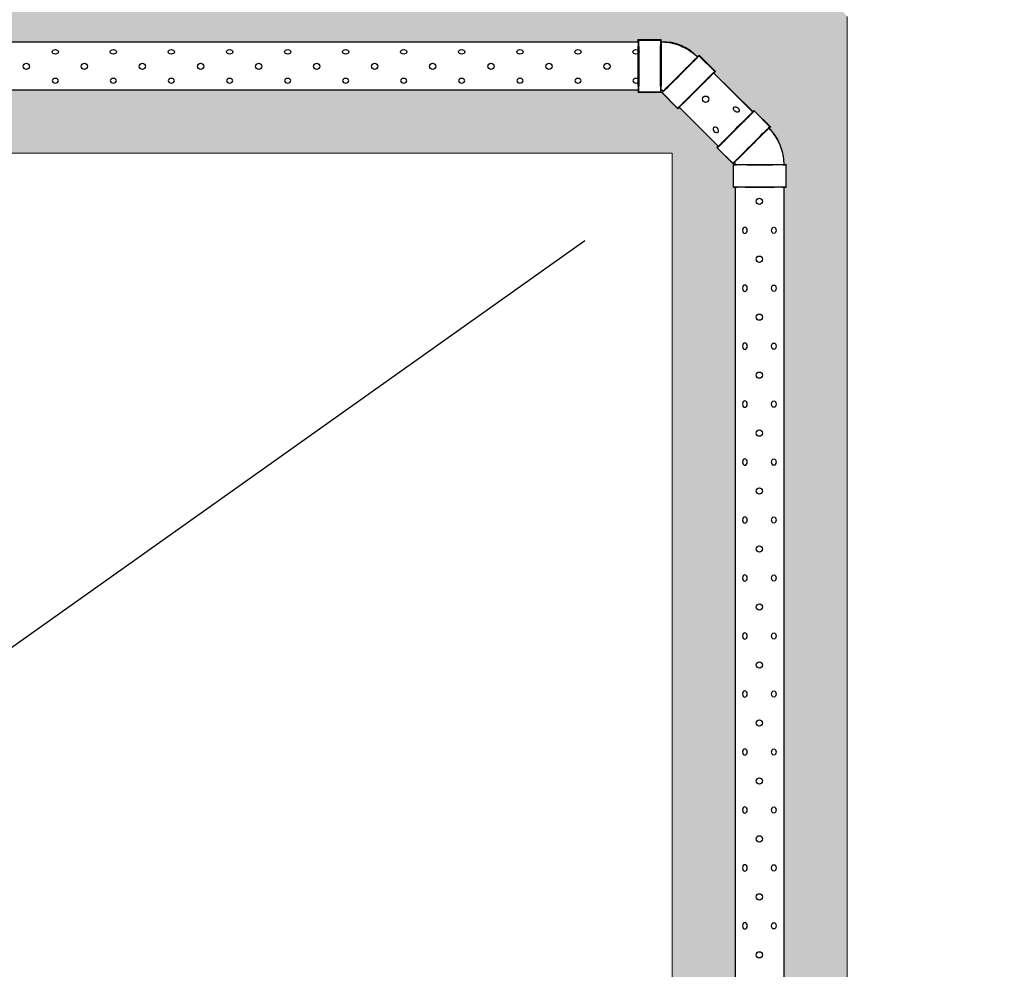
# Model space of a CAD drawing. Header units: inches. Extents: x -52 to 1181, y -619 to 642.
# Tile 9 of 13: x 222 to 358, y 276 to 406. Entities that reach past the tile are written whole.
import ezdxf

# ---------------------------------------------------------------- set-up
doc = ezdxf.new("R2010")
doc.units = ezdxf.units.IN
doc.header["$MEASUREMENT"] = 0
doc.layers.add('A-ANNO-PATT', color=1, linetype='Continuous', lineweight=25)
doc.layers.add('S-TRCH-PATT', color=8, linetype='Continuous', lineweight=18)
doc.layers.add('P-PIPE', color=3, linetype='Continuous')

# ---------------------------------------------------------------- blocks, each defined once
blk = doc.blocks.new('Bend - PVC - Sch 40 - DWV_USACE - Standard-1105255-00_SP_Foundation Drainage Plan-TO FDN_DOC-flat-1')
at = {"layer": 'P-PIPE'}
for p, q in [((1240.923328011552, 941.1954033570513), (1236.923545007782, 941.1954033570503)), ((1250.565107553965, 935.5448831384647), (1247.736833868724, 938.3731568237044)), ((1236.923545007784, 931.8844033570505), (1240.923328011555, 931.8844033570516)), ((1241.152962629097, 931.7892855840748), (1243.981236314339, 928.9610118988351))]:
    blk.add_line(p, q, dxfattribs=at)
at = {"layer": 'P-PIPE', "flags": 128}
for points in [[(1244.479511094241, 940.1450363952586), (1244.13332230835, 940.2803858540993), (1243.78199762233, 940.4017822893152), (1243.426099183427, 940.5090314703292), (1243.066196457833, 940.6019618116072), (1242.702865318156, 940.6804246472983), (1242.336687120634, 940.7442944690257), (1241.968247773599, 940.7934691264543), (1241.598136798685, 940.8278699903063), (1241.226946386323, 940.8474420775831), (1240.923328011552, 940.8524033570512)], [(1247.494296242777, 938.1306191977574), (1247.226256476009, 938.3881457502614), (1246.948132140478, 938.634747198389), (1246.660368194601, 938.8700289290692), (1246.363425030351, 939.0936144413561), (1246.057777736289, 939.305145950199), (1245.7439153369, 939.5042849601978), (1245.422340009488, 939.6907128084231), (1245.093566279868, 939.8641311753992), (1244.758120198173, 940.0242625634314), (1244.479511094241, 940.1450363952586)], [(1240.923328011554, 932.2274033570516), (1240.950035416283, 932.2268691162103), (1240.976699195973, 932.2252672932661), (1241.003276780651, 932.222600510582), (1241.029725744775, 932.2188730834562), (1241.056003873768, 932.2140910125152), (1241.082069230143, 932.2082619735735), (1241.107880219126, 932.2013953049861), (1241.133395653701, 932.1935019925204), (1241.158574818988, 932.1845946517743), (1241.178866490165, 932.1765754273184)], [(1241.178866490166, 932.1765754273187), (1241.203332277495, 932.1658631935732), (1241.22735018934, 932.1541810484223), (1241.250881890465, 932.1415476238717), (1241.273889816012, 932.1279830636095), (1241.296337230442, 932.1135089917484), (1241.318188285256, 932.0981484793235), (1241.339408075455, 932.0819260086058), (1241.359962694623, 932.0648674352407), (1241.37981928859, 932.0469999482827), (1241.395500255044, 932.0318232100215)]]:
    blk.add_lwpolyline(points, dxfattribs=at)
at = {"layer": 'P-PIPE'}
for centre, major_axis, ratio, start_param, end_param in [((1236.923545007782, 936.5399033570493), (-1.35134178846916e-12, 4.655499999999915), 0.01041610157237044, 6.278870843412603, 9.420463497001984), ((1236.923545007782, 936.5399033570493), (-1.371499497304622e-12, 4.655499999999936), 0.01041610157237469, 3.137278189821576, 6.278870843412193), ((1240.923328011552, 936.5399033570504), (-1.190855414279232e-12, 4.655500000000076), 0.01041610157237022, 6.278870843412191, 9.420463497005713), ((1240.923328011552, 936.5399033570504), (-1.323358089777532e-12, 4.312499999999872), 0.01041610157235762, 6.278870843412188, 9.420463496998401), ((1240.923328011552, 936.5399033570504), (-1.372791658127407e-12, 4.655499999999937), 0.01041610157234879, 3.13727818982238, 6.278870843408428), ((1240.923328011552, 936.5399033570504), (-1.161529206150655e-12, 4.312500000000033), 0.01041610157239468, 3.137278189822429, 6.278870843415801), ((1244.444898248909, 935.0812212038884), (3.291935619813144, 3.291935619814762), 0.01041610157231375, 0.004314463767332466, 3.14590711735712), ((1244.444898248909, 935.0812212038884), (3.291935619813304, 3.291935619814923), 0.01041610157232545, 3.145907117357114, 6.287499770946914), ((1244.444898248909, 935.0812212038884), (3.049397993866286, 3.049397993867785), 0.01041610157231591, 0.004314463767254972, 3.145907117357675), ((1244.444898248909, 935.0812212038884), (3.049397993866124, 3.049397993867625), 0.01041610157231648, 3.145907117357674, 6.287499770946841), ((1247.27317193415, 932.2529475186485), (3.291935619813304, 3.291935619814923), 0.01041610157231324, 0.004314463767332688, 3.14590711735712), ((1247.27317193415, 932.2529475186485), (3.291935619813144, 3.291935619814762), 0.01041610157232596, 3.145907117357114, 6.287499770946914)]:
    blk.add_ellipse(centre, major_axis=major_axis, ratio=ratio, start_param=start_param, end_param=end_param, dxfattribs=at)
blk = doc.blocks.new('Bend - PVC - Sch 40 - DWV_USACE - Standard-1105255-00_SP_Foundation Drainage Plan-TO FDN_DOC-flat-2')
at = {"layer": 'P-PIPE'}
for p, q in [((1542.990952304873, -211.9396480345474), (1540.162678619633, -209.1113743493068)), ((1533.578807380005, -215.6952455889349), (1536.407081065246, -218.5235192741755)), ((1536.502198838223, -218.7531538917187), (1536.502198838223, -222.7529368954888)), ((1545.813198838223, -222.7529368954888), (1545.813198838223, -218.7531538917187))]:
    blk.add_line(p, q, dxfattribs=at)
at = {"layer": 'P-PIPE', "flags": 128}
for points in [[(1544.762831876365, -215.1969708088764), (1544.613745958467, -214.856471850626), (1544.451162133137, -214.5222075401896), (1544.275340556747, -214.1947127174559), (1544.086562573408, -213.8745113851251), (1543.885130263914, -213.5621158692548), (1543.671365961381, -213.2580259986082), (1543.445611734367, -212.9627283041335), (1543.208228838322, -212.6766952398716), (1542.959597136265, -212.4003844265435), (1542.748414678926, -212.1821856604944)], [(1545.470198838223, -218.7531538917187), (1545.462764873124, -218.3815223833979), (1545.440474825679, -218.0104852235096), (1545.403364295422, -217.6406360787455), (1545.351492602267, -217.2725667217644), (1545.284942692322, -216.9068660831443), (1545.203821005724, -216.5441193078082), (1545.108257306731, -216.1849068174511), (1544.998404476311, -215.8298033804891), (1544.874438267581, -215.4793771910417), (1544.762831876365, -215.1969708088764)], [(1536.649618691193, -218.2809816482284), (1536.668125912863, -218.300244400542), (1536.685847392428, -218.3202311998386), (1536.702754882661, -218.3409100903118), (1536.718821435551, -218.3622480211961), (1536.734021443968, -218.3842108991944), (1536.748330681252, -218.4067636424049), (1536.761726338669, -218.4298702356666), (1536.774187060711, -218.4534937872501), (1536.785692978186, -218.4775965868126), (1536.794370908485, -218.4976154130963)], [(1536.794370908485, -218.4976154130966), (1536.80409613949, -218.5224900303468), (1536.81281884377, -218.5477337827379), (1536.820525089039, -218.5733063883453), (1536.827202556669, -218.599167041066), (1536.832840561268, -218.6252744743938), (1536.837430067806, -218.6515870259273), (1536.840963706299, -218.6780627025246), (1536.843435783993, -218.7046592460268), (1536.844842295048, -218.7313341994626), (1536.845198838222, -218.7531538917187)]]:
    blk.add_lwpolyline(points, dxfattribs=at)
at = {"layer": 'P-PIPE'}
for centre, major_axis, ratio, start_param, end_param in [((1536.870742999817, -212.4033099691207), (3.291935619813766, 3.291935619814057), 0.01041610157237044, 6.278870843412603, 9.420463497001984), ((1536.870742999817, -212.4033099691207), (3.291935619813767, 3.291935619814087), 0.01041610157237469, 3.137278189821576, 6.278870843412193), ((1539.699016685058, -215.2315836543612), (3.291935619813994, 3.291935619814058), 0.01041610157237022, 6.278870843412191, 9.420463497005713), ((1539.699016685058, -215.2315836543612), (3.291935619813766, 3.291935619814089), 0.01041610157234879, 3.13727818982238, 6.278870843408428), ((1539.699016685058, -215.2315836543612), (3.04939799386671, 3.049397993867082), 0.01041610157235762, 6.278870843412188, 9.420463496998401), ((1539.699016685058, -215.2315836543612), (3.049397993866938, 3.049397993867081), 0.01041610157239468, 3.137278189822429, 6.278870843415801), ((1541.157698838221, -218.7531538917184), (4.655499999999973, -1.033728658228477e-15), 0.01041610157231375, 0.004314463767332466, 3.14590711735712), ((1541.157698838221, -218.7531538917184), (4.6555000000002, -1.033728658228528e-15), 0.01041610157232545, 3.145907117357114, 6.287499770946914), ((1541.157698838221, -218.7531538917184), (4.312500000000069, -9.575673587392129e-16), 0.0104161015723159, 0.004314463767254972, 3.145907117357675), ((1541.157698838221, -218.7531538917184), (4.312499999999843, -9.575673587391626e-16), 0.01041610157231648, 3.145907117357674, 6.287499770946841), ((1541.157698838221, -222.7529368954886), (4.6555000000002, -1.033728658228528e-15), 0.01041610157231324, 0.004314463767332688, 3.14590711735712), ((1541.157698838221, -222.7529368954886), (4.655499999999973, -1.033728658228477e-15), 0.01041610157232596, 3.145907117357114, 6.287499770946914)]:
    blk.add_ellipse(centre, major_axis=major_axis, ratio=ratio, start_param=start_param, end_param=end_param, dxfattribs=at)

msp = doc.modelspace()

# ---------------------------------------------------------------- hatches: boundary and pattern name
at = {"layer": 'S-TRCH-PATT'}
h = msp.add_hatch(dxfattribs=at)
h.set_pattern_fill('GRAVEL', color=256, scale=8)
h.set_pattern_definition([(228.012787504, (5.76, 8), (-64.0000000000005, -72.00000000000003), [1.076288, -106.5527043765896]), (184.969740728, (5.04, 7.2), (95.9999999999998, 8.00000000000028), [1.846944, -182.84739808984]), (132.510447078, (3.2, 7.04), (80.00000000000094, -87.99999999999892), [1.302304, -128.9282607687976]), (267.273689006, (0.08, 5.04), (8.000000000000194, 160.0000000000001), [1.681904, -166.508464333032]), (292.833654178, (0, 3.36), (-39.99999999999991, 96.00000000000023), [1.64924, -163.2749850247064]), (357.273689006, (0.64, 1.84), (-160.0000000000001, 8.000000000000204), [1.681904, -166.508464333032]), (37.6942404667, (2.32, 1.76), (-104, -79.99999999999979), [2.224232, -220.198788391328]), (72.2553283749, (4.08, 3.12), (56.00000000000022, 176), [2.099904, -207.8905719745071]), (121.429565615, (4.72, 5.12), (-64.00000000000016, 103.9999999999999), [1.6876, -167.072584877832]), (175.236358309, (3.84, 6.56), (87.99999999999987, -8.000000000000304), [1.926656, -94.4061006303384]), (222.397437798, (1.92, 6.72), (-95.9999999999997, -87.99999999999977), [2.491584, -246.6670000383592]), (138.814074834, (8, 4.96), (-56.00000000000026, 48), [0.8504079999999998, -84.19075850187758]), (171.46923439, (7.36, 5.52), (104, -15.99999999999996), [1.617896, -160.172091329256]), (225, (5.76, 5.76), (-8.881784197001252e-16, -7.999999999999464), [1.131368, -10.1823404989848]), (203.198590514, (5.2, 6.72), (39.99999999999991, 15.9999999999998), [0.609264, -60.3169208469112]), (291.801409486, (4.64, 6.48), (-7.999999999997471, 24.00000000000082), [0.861624, -42.219694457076]), (30.96375653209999, (4.96, 5.68), (24.00000000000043, 15.99999999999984), [1.399432, -45.24818315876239]), (161.565051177, (6.16, 6.4), (16.00000000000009, -7.999999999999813), [1.011928, -24.2862932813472]), (16.389540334, (0, 6.48), (79.99999999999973, 24.00000000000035), [1.4176, -140.3427611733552]), (70.3461759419, (1.36, 6.88), (-32.00000000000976, -88.00000000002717), [1.189288, -117.739261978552]), (293.198590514, (6.16, 8), (-15.99999999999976, 39.99999999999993), [1.21852, -59.7076648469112]), (343.610459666, (6.64, 6.88), (-79.99999999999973, 24.00000000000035), [1.4176, -140.342761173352]), (339.44395478, (0, 1.52), (-40.00000000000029, 16.0000000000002), [1.36704, -66.98498996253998]), (294.775140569, (1.28, 1.04), (-40.00000000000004, 88.00000000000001), [1.145424, -113.397144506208]), (66.8014094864, (6.24, 0), (15.99999999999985, 39.99999999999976), [1.21852, -59.7076648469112]), (17.3540246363, (6.72, 1.12), (-103.9999999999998, -31.9999999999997), [1.341048, -132.76338891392]), (69.44395478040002, (2.32, 0), (-16.00000000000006, -39.99999999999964), [0.6835199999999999, -67.66850996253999]), (101.309932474, (5.76, 0), (-7.99999999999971, 32.0000000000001), [0.40792, -40.3842361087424]), (165.963756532, (5.68, 0.4), (23.99999999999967, -8.00000000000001), [1.64924, -31.3356050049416]), (186.009005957, (4.08, 0.8), (80.00000000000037, 7.999999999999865), [1.5284, -151.3113853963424]), (303.690067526, (4.96, 4.96), (-7.999999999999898, 15.99999999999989), [1.153776, -27.690634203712]), (353.157226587, (5.6, 4), (136.0000000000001, -16.00000000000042), [2.014352, -199.4205009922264]), (60.9453959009, (7.6, 3.76), (-31.9999999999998, -55.99999999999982), [0.8236479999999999, -81.541393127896]), (90, (8, 4.48), (-7.999999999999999, 8), [0.48, -7.52]), (120.256437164, (3.92, 1.04), (32.00000000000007, -56.00000000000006), [1.111392, -110.0281599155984]), (48.01278750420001, (3.36, 2), (64, 71.9999999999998), [2.152576, -105.4764163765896]), (0, (4.8, 3.6), (8, 8), [2.08, -5.92]), (325.3048464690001, (6.88, 3.6), (80.00000000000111, -55.9999999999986), [1.264912, -125.226194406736]), (254.054604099, (7.92, 2.88), (-8.000000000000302, -32.00000000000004), [1.164816, -57.076063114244]), (207.645975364, (7.6, 1.76), (-151.9999999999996, -80.00000000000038), [1.89652, -187.7557934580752]), (175.42607874, (5.92, 0.88), (-103.9999999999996, 8.00000000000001), [2.006392, -198.6325872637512])])
edge = h.paths.add_edge_path()
edge.add_line((467.7206955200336, 209.9999999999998), (335.9999999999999, 209.9999999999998))
edge.add_line((335.9999999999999, 209.9999999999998), (335.9999999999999, 406.8205128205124))
edge.add_line((335.9999999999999, 406.8205128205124), (331.4436090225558, 412))
edge.add_line((331.4436090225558, 412), (90.00116632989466, 412))
edge.add_line((90.00116632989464, 412), (90.00116632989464, 642.1519016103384))
edge.add_line((90.00116632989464, 642.1519016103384), (65.99999999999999, 642.1519016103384))
edge.add_line((65.99999999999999, 642.1519016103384), (65.99999999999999, 595.7500000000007))
edge.add_line((65.99999999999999, 595.7500000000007), (70.43999999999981, 595.7500000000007))
edge.add_line((70.43999999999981, 595.7500000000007), (70.44000000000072, 595.9250000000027))
edge.add_line((70.44000000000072, 595.9250000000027), (71.94000000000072, 595.9250000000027))
edge.add_line((71.94000000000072, 595.9250000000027), (71.93999999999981, 595.7500000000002))
edge.add_line((71.93999999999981, 595.7500000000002), (74.68500000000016, 595.7500000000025))
edge.add_line((74.68500000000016, 595.7500000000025), (74.68749999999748, 598.6300000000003))
edge.add_line((74.68749999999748, 598.6300000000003), (74.35350000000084, 598.6300000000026))
edge.add_line((74.35350000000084, 598.6300000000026), (74.35350000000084, 601.6300000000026))
edge.add_line((74.35350000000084, 601.6300000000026), (74.68750000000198, 601.6299999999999))
edge.add_line((74.68750000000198, 601.6299999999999), (74.68750000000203, 625.6299999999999))
edge.add_line((74.68750000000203, 625.6299999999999), (74.35349999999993, 625.6299999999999))
edge.add_line((74.35349999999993, 625.6299999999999), (74.35349999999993, 628.6299999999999))
edge.add_arc((77.99999999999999, 628.6299999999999), 3.64650000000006, 0, 180, ccw=False)
edge.add_line((81.64650000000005, 628.6299999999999), (81.64650000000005, 625.6299999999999))
edge.add_line((81.64650000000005, 625.6299999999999), (81.31250000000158, 625.6299999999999))
edge.add_line((81.31250000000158, 625.6299999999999), (81.31250000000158, 601.6299999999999))
edge.add_line((81.31250000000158, 601.6299999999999), (81.6465000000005, 601.6300000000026))
edge.add_line((81.6465000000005, 601.6300000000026), (81.6465000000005, 598.6300000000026))
edge.add_line((81.6465000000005, 598.6300000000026), (81.31249999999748, 598.6300000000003))
edge.add_line((81.31249999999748, 598.6300000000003), (81.31249999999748, 589.3700000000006))
edge.add_line((81.31249999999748, 589.3700000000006), (81.6465000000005, 589.3700000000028))
edge.add_line((81.6465000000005, 589.3700000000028), (81.6465000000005, 586.3700000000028))
edge.add_line((81.6465000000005, 586.3700000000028), (81.31249999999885, 586.3700000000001))
edge.add_line((81.31249999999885, 586.3700000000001), (81.31249999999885, 541.6299999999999))
edge.add_line((81.31249999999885, 541.6299999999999), (81.64649999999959, 541.6299999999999))
edge.add_line((81.64649999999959, 541.6299999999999), (81.6465000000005, 538.6300000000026))
edge.add_line((81.6465000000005, 538.6300000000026), (81.31499999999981, 538.6299999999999))
edge.add_line((81.31499999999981, 538.6299999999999), (81.31249999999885, 529.3700000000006))
edge.add_line((81.31249999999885, 529.3700000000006), (81.6465000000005, 529.3700000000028))
edge.add_line((81.6465000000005, 529.3700000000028), (81.6465000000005, 526.3700000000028))
edge.add_line((81.6465000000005, 526.3700000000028), (81.31250000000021, 526.3700000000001))
edge.add_line((81.31250000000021, 526.3700000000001), (81.31250000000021, 481.6299999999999))
edge.add_line((81.31250000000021, 481.6299999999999), (81.64650000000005, 481.6300000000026))
edge.add_line((81.64650000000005, 481.6300000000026), (81.64649999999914, 478.6299999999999))
edge.add_line((81.64649999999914, 478.6299999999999), (81.31249999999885, 478.6299999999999))
edge.add_line((81.31249999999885, 478.6299999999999), (81.31249999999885, 469.3700000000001))
edge.add_line((81.31249999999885, 469.3700000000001), (81.64650000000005, 469.3700000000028))
edge.add_line((81.64650000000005, 469.3700000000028), (81.64650000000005, 466.3700000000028))
edge.add_line((81.64650000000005, 466.3700000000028), (81.31250000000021, 466.3700000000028))
edge.add_line((81.31250000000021, 466.3700000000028), (81.31250000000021, 421.6299999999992))
edge.add_line((81.31250000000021, 421.6299999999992), (81.64649999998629, 421.6299999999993))
edge.add_line((81.64649999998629, 421.6299999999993), (81.6464999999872, 418.630000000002))
edge.add_line((81.6464999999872, 418.630000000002), (81.312499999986, 418.6299999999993))
edge.add_line((81.312499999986, 418.6299999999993), (81.31499999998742, 409.3700000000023))
edge.add_line((81.31499999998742, 409.3700000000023), (81.6464999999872, 409.3700000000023))
edge.add_line((81.6464999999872, 409.3700000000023), (81.6464999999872, 406.3700000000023))
edge.add_line((81.6464999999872, 406.3700000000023), (81.31250000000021, 406.3699999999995))
edge.add_line((81.31250000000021, 406.3699999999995), (81.31250000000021, 399.4162615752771))
edge.add_line((81.31250000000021, 399.4162615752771), (81.64649999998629, 399.4162615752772))
edge.add_line((81.64649999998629, 399.4162615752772), (81.64649999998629, 396.4162615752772))
edge.add_arc((77.99999999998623, 401.1639010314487), 5.986404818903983, 232.4733622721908, 307.5266377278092, ccw=False)
edge.add_line((74.35349999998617, 396.4162615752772), (74.35349999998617, 399.4162615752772))
edge.add_line((74.35349999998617, 399.4162615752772), (74.68750000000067, 399.4162615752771))
edge.add_line((74.68750000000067, 399.4162615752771), (74.68750000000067, 406.3699999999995))
edge.add_line((74.68750000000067, 406.3699999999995), (74.35349999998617, 406.3699999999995))
edge.add_line((74.35349999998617, 406.3699999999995), (74.35349999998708, 409.3700000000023))
edge.add_line((74.35349999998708, 409.3700000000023), (74.68499999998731, 409.3700000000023))
edge.add_line((74.68499999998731, 409.3700000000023), (74.68499999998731, 412.2500000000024))
edge.add_line((74.68499999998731, 412.2500000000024), (71.93999999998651, 412.2499999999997))
edge.add_line((71.93999999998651, 412.2499999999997), (71.93999999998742, 412.0750000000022))
edge.add_line((71.93999999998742, 412.0750000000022), (70.43999999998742, 412.0750000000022))
edge.add_line((70.43999999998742, 412.0750000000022), (70.43999999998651, 412.2500000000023))
edge.add_line((70.43999999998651, 412.2500000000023), (65.99999999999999, 412.2500000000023))
edge.add_line((65.99999999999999, 412.2500000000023), (65.99999999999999, 388))
edge.add_line((65.99999999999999, 388), (311.9999999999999, 388))
edge.add_line((311.9999999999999, 388), (311.9999999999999, 198))
edge.add_line((311.9999999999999, 198), (257.6361208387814, 198.2429231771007))
edge.add_line((257.6361208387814, 198.2429231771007), (257.7138791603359, 180.5554231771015))
edge.add_line((257.7138791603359, 180.5554231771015), (329.5876127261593, 180.3125000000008))
edge.add_line((329.5876127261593, 180.3125000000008), (328.805038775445, 181.0959597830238))
edge.add_line((328.805038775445, 181.0959597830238), (328.5731802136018, 180.8642491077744))
edge.add_line((328.5731802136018, 180.8642491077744), (326.4014410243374, 183.0268800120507))
edge.add_line((326.4014410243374, 183.0268800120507), (326.6564821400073, 183.2663147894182))
edge.add_line((326.6564821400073, 183.2663147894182), (325.5261227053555, 184.376937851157))
edge.add_line((325.5261227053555, 184.376937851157), (325.277672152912, 184.1348519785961))
edge.add_line((325.277672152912, 184.1348519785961), (323.0757446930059, 186.2795972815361))
edge.add_line((323.0757446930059, 186.2795972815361), (323.3153543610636, 186.5390112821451))
edge.add_arc((328.7937721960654, 192.5092223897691), 8.102868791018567, 175.7139286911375, 227.4597151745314, ccw=False)
edge.add_line((320.7135644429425, 193.1148008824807), (320.3051653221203, 193.1148008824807))
edge.add_line((320.3051653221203, 193.1148008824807), (320.3051653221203, 196.1512041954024))
edge.add_line((320.3051653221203, 196.1512041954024), (320.6870511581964, 196.1512041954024))
edge.add_line((320.6870511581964, 196.1512041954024), (320.6658767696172, 383.295467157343))
edge.add_line((320.6658767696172, 383.295467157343), (320.3919603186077, 383.295467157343))
edge.add_line((320.3919603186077, 383.295467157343), (320.3919603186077, 386.5133175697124))
edge.add_line((320.3919603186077, 386.5133175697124), (318.1116679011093, 388.7828315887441))
edge.add_line((318.1116679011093, 388.7828315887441), (318.3171453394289, 388.9830419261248))
edge.add_line((318.3171453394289, 388.9830419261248), (312.9787372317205, 394.3044341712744))
edge.add_line((312.9787372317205, 394.3044341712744), (312.7620129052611, 394.1294990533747))
edge.add_line((312.7620129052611, 394.1294990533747), (310.5382851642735, 396.3685068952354))
edge.add_line((310.5382851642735, 396.3685068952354), (307.3151270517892, 396.3643444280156))
edge.add_line((307.3151270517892, 396.3643444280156), (307.3501207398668, 396.68766729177))
edge.add_line((307.3501207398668, 396.68766729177), (90.35910002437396, 396.6876343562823))
edge.add_line((90.35910002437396, 396.6876343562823), (90.35910002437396, 396.3536343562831))
edge.add_line((90.35910002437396, 396.3536343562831), (87.35910002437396, 396.3536343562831))
edge.add_arc((92.82413326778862, 400.0001343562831), 6.569897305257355, 146.2871150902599, 213.7128849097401, ccw=False)
edge.add_line((87.35910002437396, 403.6466343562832), (90.35910002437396, 403.6466343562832))
edge.add_line((90.35910002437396, 403.6466343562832), (90.35910002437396, 403.3126343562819))
edge.add_line((90.35910002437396, 403.3126343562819), (307.2802069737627, 403.3126343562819))
edge.add_line((307.2802069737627, 403.3126343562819), (307.2802069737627, 403.6424957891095))
edge.add_line((307.2802069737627, 403.6424957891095), (310.4872967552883, 403.6424957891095))
edge.add_line((310.4872967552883, 403.6424957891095), (310.4872967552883, 403.3511292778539))
edge.add_arc((310.8453422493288, 397.2944720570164), 6.067231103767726, 40.34117404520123, 93.38316129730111, ccw=False)
edge.add_line((315.4698060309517, 401.2220193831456), (315.6936105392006, 401.5057997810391))
edge.add_line((315.6936105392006, 401.5057997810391), (317.9288587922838, 399.2442328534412))
edge.add_line((317.9288587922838, 399.2442328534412), (317.6928392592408, 399.0361125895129))
edge.add_line((317.6928392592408, 399.0361125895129), (323.0508680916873, 393.7254517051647))
edge.add_line((323.0508680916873, 393.7254517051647), (323.2190571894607, 393.9075410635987))
edge.add_line((323.2190571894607, 393.9075410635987), (325.5176588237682, 391.5823912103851))
edge.add_line((325.5176588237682, 391.5823912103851), (325.321437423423, 391.4563279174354))
edge.add_arc((319.9397130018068, 386.3133331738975), 7.44401455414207, 1.3126991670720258, 43.70059640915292, ccw=False)
edge.add_line((327.3817739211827, 386.4838674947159), (327.6424809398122, 386.4906934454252))
edge.add_line((327.6424809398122, 386.4906934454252), (327.6283657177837, 383.3025191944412))
edge.add_line((327.6283657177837, 383.3025191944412), (327.3460471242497, 383.3166263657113))
edge.add_line((327.3460471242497, 383.3166263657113), (327.3460471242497, 202.1966363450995))
edge.add_line((327.3460471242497, 202.1966363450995), (342.0027473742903, 202.1966363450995))
edge.add_line((342.0027473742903, 202.1966363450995), (342.0027473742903, 202.5767001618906))
edge.add_line((342.0027473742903, 202.5767001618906), (346.1741304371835, 202.5767001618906))
edge.add_line((346.1741304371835, 202.5767001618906), (346.1741304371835, 202.2234169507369))
edge.add_line((346.1741304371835, 202.2234169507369), (358.8768301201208, 202.2234169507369))
edge.add_line((358.8768301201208, 202.2234169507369), (358.8768301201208, 202.6238035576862))
edge.add_line((358.8768301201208, 202.6238035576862), (363.0580825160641, 202.6238035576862))
edge.add_line((363.0580825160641, 202.6238035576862), (363.0580825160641, 202.2252690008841))
edge.add_line((363.0580825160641, 202.2252690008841), (367.1479445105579, 202.2252690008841))
edge.add_line((367.1479445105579, 202.2252690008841), (367.1479445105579, 202.5671147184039))
edge.add_line((367.1479445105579, 202.5671147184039), (371.2526765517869, 202.5671147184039))
edge.add_line((371.2526765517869, 202.5671147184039), (371.2526765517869, 202.2549947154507))
edge.add_line((371.2526765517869, 202.2549947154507), (375.6697314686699, 202.2549947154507))
edge.add_line((375.6697314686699, 202.2549947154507), (375.6697314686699, 202.5368315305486))
edge.add_line((375.6697314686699, 202.5368315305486), (379.8270134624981, 202.5368315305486))
edge.add_line((379.8270134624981, 202.5368315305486), (379.8270134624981, 202.1909100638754))
edge.add_line((379.8270134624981, 202.1909100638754), (467.7206955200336, 202.1909100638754))
edge.add_line((467.7206955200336, 202.1909100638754), (467.7206955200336, 209.9999999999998))

# ---------------------------------------------------------------- linework, layer by layer
at = {"layer": 'A-ANNO-PATT'}
msp.add_line((65.99999999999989, 210), (299.9999999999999, 376), dxfattribs=at)
for centre in [(223.2552088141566, 399.9646589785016), (231.2239515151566, 399.9646589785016), (239.1926942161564, 399.9646589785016), (247.1990566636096, 399.9646589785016), (255.1677993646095, 399.9646589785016), (263.1365420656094, 399.9646589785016), (271.1052847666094, 399.9646589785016), (279.0740274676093, 399.9646589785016), (287.0859095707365, 399.9646589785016), (295.0546522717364, 399.9646589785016), (303.0233949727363, 399.9646589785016), (316.5689651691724, 395.4385114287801), (323.9646048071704, 381.4099097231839), (323.9646048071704, 373.441167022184), (323.9646048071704, 365.4724243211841), (323.9646048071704, 357.5036816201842), (323.9646048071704, 349.5349389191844), (323.9646048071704, 341.5661962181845), (323.9646048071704, 333.5974535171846), (323.9646048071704, 325.6287108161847), (323.9646048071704, 317.6599681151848), (323.9646048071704, 309.6912254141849), (323.9646048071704, 301.7224827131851), (323.9646048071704, 293.7537400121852), (323.9646048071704, 285.7849973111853), (323.9646048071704, 277.8162546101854)]:
    msp.add_circle(centre, 0.4323235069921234, dxfattribs=at)
for centre, major_axis in [((227.2395801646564, 401.9528854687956), (-0.4323235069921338, 1.224672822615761e-16)), ((227.2395801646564, 401.9528854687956), (-0.4323235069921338, 1.224672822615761e-16)), ((235.2083228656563, 401.9528854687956), (-0.4323235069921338, 1.224672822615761e-16)), ((243.1770655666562, 401.9528854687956), (-0.4323235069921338, 1.224672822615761e-16)), ((251.1834280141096, 401.9528854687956), (-0.4323235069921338, 1.224672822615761e-16)), ((259.1521707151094, 401.9528854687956), (-0.4323235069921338, 1.224672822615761e-16)), ((267.1209134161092, 401.9528854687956), (-0.4323235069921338, 1.224672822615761e-16)), ((267.1209134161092, 401.9528854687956), (-0.4323235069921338, 1.224672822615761e-16)), ((275.0896561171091, 401.9528854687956), (-0.4323235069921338, 1.224672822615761e-16)), ((283.058398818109, 401.9528854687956), (-0.4323235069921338, 1.224672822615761e-16)), ((291.0702809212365, 401.9528854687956), (-0.4323235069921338, 1.224672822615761e-16)), ((299.0390236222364, 401.9528854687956), (-0.4323235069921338, 1.224672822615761e-16)), ((307.0077663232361, 401.9528854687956), (-0.4323235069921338, 1.224672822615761e-16)), ((307.0077663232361, 401.9528854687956), (-0.4323235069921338, 1.224672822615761e-16)), ((320.7922296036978, 394.0270238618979), (-0.3056988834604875, 0.3056988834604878)), ((325.9528312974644, 377.4255383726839), (2.018838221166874e-16, 0.4323235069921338)), ((325.9528312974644, 369.4567956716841), (2.018838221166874e-16, 0.4323235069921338)), ((325.9528312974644, 361.4880529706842), (2.018838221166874e-16, 0.4323235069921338)), ((325.9528312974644, 353.5193102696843), (2.018838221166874e-16, 0.4323235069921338)), ((325.9528312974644, 345.5505675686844), (2.018838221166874e-16, 0.4323235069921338)), ((325.9528312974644, 337.5818248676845), (2.018838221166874e-16, 0.4323235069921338)), ((325.9528312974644, 329.6130821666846), (2.018838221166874e-16, 0.4323235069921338)), ((325.9528312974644, 321.6443394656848), (2.018838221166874e-16, 0.4323235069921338)), ((325.9528312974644, 313.6755967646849), (2.018838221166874e-16, 0.4323235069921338)), ((325.9528312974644, 313.6755967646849), (2.018838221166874e-16, 0.4323235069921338)), ((325.9528312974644, 305.706854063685), (2.018838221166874e-16, 0.4323235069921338)), ((325.9528312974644, 297.7381113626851), (2.018838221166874e-16, 0.4323235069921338)), ((325.9528312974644, 289.7693686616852), (2.018838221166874e-16, 0.4323235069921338)), ((325.9528312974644, 281.8006259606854), (2.018838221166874e-16, 0.4323235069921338))]:
    msp.add_ellipse(centre, major_axis=major_axis, ratio=0.7270742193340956, dxfattribs=at)
at = {"layer": 'A-ANNO-PATT', "extrusion": (0, 0, -1)}
for centre, major_axis in [((227.2395801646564, 397.9764324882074), (-0.4323235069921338, 1.224672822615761e-16)), ((235.2083228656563, 397.9764324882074), (-0.4323235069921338, 1.224672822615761e-16)), ((243.1770655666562, 397.9764324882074), (-0.4323235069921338, 1.224672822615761e-16)), ((251.1834280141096, 397.9764324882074), (-0.4323235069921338, 1.224672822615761e-16)), ((259.1521707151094, 397.9764324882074), (-0.4323235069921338, 1.224672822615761e-16)), ((267.1209134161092, 397.9764324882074), (-0.4323235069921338, 1.224672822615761e-16)), ((275.0896561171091, 397.9764324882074), (-0.4323235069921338, 1.224672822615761e-16)), ((283.058398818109, 397.9764324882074), (-0.4323235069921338, 1.224672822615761e-16)), ((291.0702809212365, 397.9764324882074), (-0.4323235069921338, 1.224672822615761e-16)), ((299.0390236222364, 397.9764324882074), (-0.4323235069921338, 1.224672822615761e-16)), ((307.0077663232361, 397.9764324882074), (-0.4323235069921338, 1.224672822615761e-16)), ((317.9804527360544, 391.2152469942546), (-0.3056988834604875, 0.3056988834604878)), ((321.9763783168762, 377.4255383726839), (2.018838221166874e-16, 0.4323235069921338)), ((321.9763783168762, 369.4567956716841), (2.018838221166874e-16, 0.4323235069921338)), ((321.9763783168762, 361.4880529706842), (2.018838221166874e-16, 0.4323235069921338)), ((321.9763783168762, 353.5193102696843), (2.018838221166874e-16, 0.4323235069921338)), ((321.9763783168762, 345.5505675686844), (2.018838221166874e-16, 0.4323235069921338)), ((321.9763783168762, 337.5818248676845), (2.018838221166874e-16, 0.4323235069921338)), ((321.9763783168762, 329.6130821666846), (2.018838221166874e-16, 0.4323235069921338)), ((321.9763783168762, 321.6443394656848), (2.018838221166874e-16, 0.4323235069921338)), ((321.9763783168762, 313.6755967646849), (2.018838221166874e-16, 0.4323235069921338)), ((321.9763783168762, 305.706854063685), (2.018838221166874e-16, 0.4323235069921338)), ((321.9763783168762, 297.7381113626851), (2.018838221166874e-16, 0.4323235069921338)), ((321.9763783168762, 289.7693686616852), (2.018838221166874e-16, 0.4323235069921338)), ((321.9763783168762, 281.8006259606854), (2.018838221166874e-16, 0.4323235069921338))]:
    msp.add_ellipse(centre, major_axis=major_axis, ratio=0.7270742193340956, dxfattribs=at)
at = {"layer": 'P-PIPE'}
for p, q in [((90.35910002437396, 403.3126343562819), (307.3362104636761, 403.3126343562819)), ((317.642248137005, 399.0495772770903), (323.0489940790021, 393.6428313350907)), ((307.3362120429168, 396.6876343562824), (90.35910002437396, 396.6876343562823)), ((318.3644116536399, 388.9582489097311), (312.9576657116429, 394.3649948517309)), ((320.6870511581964, 196.1148008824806), (320.6870511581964, 383.3367952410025)), ((327.3120511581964, 383.3367936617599), (327.3120511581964, 196.1148008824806))]:
    msp.add_line(p, q, dxfattribs=at)
at = {"layer": 'P-PIPE', "extrusion": (0, 0, -0.9999999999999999)}
for start_param, end_param in [(4.712388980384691, 6.283185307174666), (0, 1.570796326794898), (3.141592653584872, 4.712388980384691), (1.570796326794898, 3.141592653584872)]:
    msp.add_ellipse((307.3502434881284, 400.0001651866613), major_axis=(8.3876770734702e-05, 3.312499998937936), ratio=0.01041388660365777, start_param=start_param, end_param=end_param, dxfattribs=at)
at = {"layer": 'P-PIPE', "extrusion": (0, 0, -1)}
for centre, major_axis, ratio, start_param, end_param in [((315.299956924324, 396.7072860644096), (2.342291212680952, 2.342291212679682), 0.0104161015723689, 4.712388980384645, 6.283185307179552), ((315.299956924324, 396.7072860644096), (2.342291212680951, 2.342291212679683), 0.01041610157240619, 1.154631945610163e-14, 1.570796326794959), ((315.299956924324, 396.7072860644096), (2.342291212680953, 2.342291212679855), 0.01041610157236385, 3.141592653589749, 4.712388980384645), ((315.299956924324, 396.7072860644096), (2.342291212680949, 2.342291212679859), 0.01041610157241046, 1.57079632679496, 3.141592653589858), ((320.7067028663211, 391.3005401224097), (2.342291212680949, 2.342291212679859), 0.01041610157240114, 4.712388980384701, 6.283185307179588), ((320.7067028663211, 391.3005401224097), (2.342291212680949, 2.342291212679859), 0.01041610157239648, 1.554312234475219e-15, 1.570796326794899), ((320.7067028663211, 391.3005401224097), (2.342291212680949, 2.342291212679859), 0.01041610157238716, 3.141592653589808, 4.712388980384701), ((320.7067028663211, 391.3005401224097), (2.342291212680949, 2.342291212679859), 0.01041610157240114, 1.570796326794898, 3.141592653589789), ((323.9995819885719, 383.3508266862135), (-3.312499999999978, 2.206568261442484e-15), 0.01041610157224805, 0, 1.570796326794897), ((323.9995819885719, 383.3508266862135), (-3.312499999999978, 2.206568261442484e-15), 0.01041610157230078, 4.712388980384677, 6.283185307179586), ((323.9995819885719, 383.3508266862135), (-3.312499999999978, 2.206568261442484e-15), 0.01041610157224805, 1.570796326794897, 3.141592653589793), ((323.9995819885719, 383.3508266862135), (-3.312499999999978, 2.206568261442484e-15), 0.01041610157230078, 3.141592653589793, 4.712388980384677)]:
    msp.add_ellipse(centre, major_axis=major_axis, ratio=ratio, start_param=start_param, end_param=end_param, dxfattribs=at)
at = {"layer": 'P-PIPE', "lineweight": -3}
msp.add_ellipse((320.7922296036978, 394.0270238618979), major_axis=(-0.3056988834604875, 0.3056988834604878), ratio=0.7270742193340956, dxfattribs=at)
at = {"layer": 'S-TRCH-PATT'}
for points in [[(467.7206955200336, 209.9999999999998), (335.9999999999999, 209.9999999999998), (335.9999999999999, 406.8205128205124)], [(320.6870511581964, 196.1512041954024), (320.6658767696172, 383.295467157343), (320.3919603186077, 383.295467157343), (320.3919603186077, 386.5133175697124), (318.1116679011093, 388.7828315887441), (318.3171453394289, 388.9830419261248), (312.9787372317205, 394.3044341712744), (312.7620129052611, 394.1294990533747), (310.5382851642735, 396.3685068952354), (307.3151270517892, 396.3643444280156), (307.3501207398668, 396.68766729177), (90.35910002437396, 396.6876343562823)], [(65.99999999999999, 388), (311.9999999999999, 388), (311.9999999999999, 198)]]:
    msp.add_lwpolyline(points, dxfattribs=at)
msp.add_lwpolyline([(90.35910002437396, 403.3126343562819), (307.2802069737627, 403.3126343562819), (307.2802069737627, 403.6424957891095), (310.4872967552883, 403.6424957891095), (310.4872967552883, 403.3511292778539, -0.2310862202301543), (315.4698060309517, 401.2220193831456), (315.6936105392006, 401.5057997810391), (317.9288587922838, 399.2442328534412), (317.6928392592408, 399.0361125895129), (323.0508680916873, 393.7254517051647), (323.2190571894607, 393.9075410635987), (325.5176588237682, 391.5823912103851), (325.321437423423, 391.4563279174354, -0.1933096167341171), (327.3817739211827, 386.4838674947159), (327.6424809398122, 386.4906934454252), (327.6283657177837, 383.3025191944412), (327.3460471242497, 383.3166263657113), (327.3460471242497, 202.1966363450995), (342.0027473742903, 202.1966363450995), (342.0027473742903, 202.5767001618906), (346.1741304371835, 202.5767001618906), (346.1741304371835, 202.2234169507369), (358.8768301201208, 202.2234169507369)], format="xyb", dxfattribs=at)

# ---------------------------------------------------------------- block references
at = {"xscale": -0.7681159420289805, "yscale": 0.7681159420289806, "zscale": 0.7681159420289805, "rotation": 269.9999999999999}
for name, p in [('Bend - PVC - Sch 40 - DWV_USACE - Standard-1105255-00_SP_Foundation Drainage Plan-TO FDN_DOC-flat-2', (478.4503254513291, -783.7876324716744)), ('Bend - PVC - Sch 40 - DWV_USACE - Standard-1105255-00_SP_Foundation Drainage Plan-TO FDN_DOC-flat-1', (-395.3716481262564, -566.7498673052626))]:
    msp.add_blockref(name, p, dxfattribs=at)

doc.saveas('drawing.dxf')
